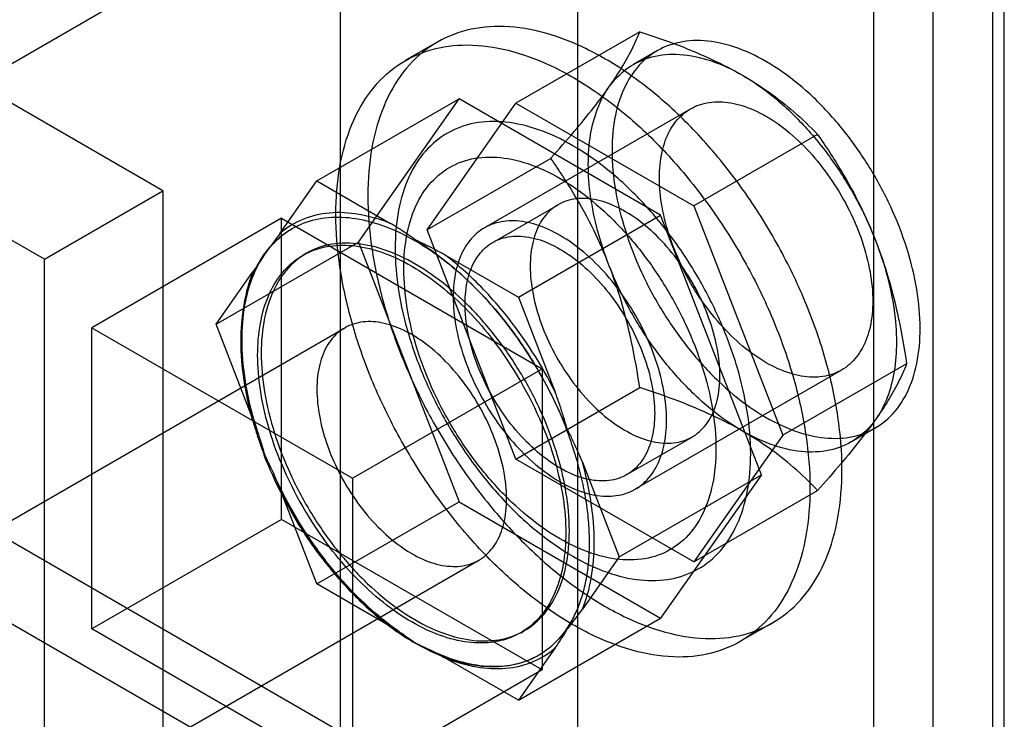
# Model space of a CAD drawing. Header units: millimetres. Extents: x 10.1 to 77.9, y 15.5 to 107.3.
# Tile 3 of 4: x 48.6 to 77.9, y 54.8 to 75.7. Entities that reach past the tile are written whole.
import ezdxf

# ---------------------------------------------------------------- set-up
doc = ezdxf.new("R2010")
doc.units = ezdxf.units.MM
doc.header["$LTSCALE"] = 7.987269
doc.layers.get('0').update_dxf_attribs({"linetype": 'CONTINUOUS'})

msp = doc.modelspace()

# ---------------------------------------------------------------- linework, layer by layer
at = {"color": 7}
for p, q in [((77.933, 43.044), (77.933, 85.502)), ((77.58, 84.89), (77.58, 31.817)), ((75.812, 41.82), (75.812, 84.278)), ((74.044, 29.776), (74.044, 82.849)), ((36.8, 67.75), (62.256, 82.446)), ((65.205, 81.42), (65.205, 32.43)), ((58.134, 28.347), (58.134, 77.338)), ((67.056, 75.346), (63.365, 73.215)), ((61.019, 75.036), (60.064, 74.485)), ((52.831, 70.602), (45.76, 74.684)), ((67.577, 74.781), (66.87, 74.373)), ((57.427, 70.896), (61.67, 73.345)), ((58.665, 69.07), (61.67, 73.345)), ((60.713, 69.439), (63.365, 73.215)), ((67.68, 69.875), (61.67, 73.345)), ((63.365, 73.215), (68.672, 70.151)), ((68.577, 73.049), (62.425, 69.497)), ((49.296, 68.56), (42.225, 72.643)), ((72.363, 72.282), (68.672, 70.151)), ((64.404, 71.57), (60.712, 69.439)), ((56.33, 69.335), (57.427, 70.896)), ((57.427, 70.896), (59.622, 69.629)), ((49.296, 68.56), (52.831, 70.602)), ((52.831, 70.602), (52.831, 17.529)), ((62.675, 69.064), (64.62, 70.187)), ((68.672, 70.151), (71.324, 63.312)), ((56.367, 69.784), (50.71, 66.518)), ((56.367, 60.803), (56.367, 69.784)), ((56.367, 69.784), (64.145, 65.294)), ((63.438, 67.426), (67.68, 69.875)), ((70.685, 62.13), (67.68, 69.875)), ((63.365, 62.6), (60.713, 69.439)), ((54.422, 66.62), (58.665, 69.07)), ((58.665, 69.07), (61.67, 61.324)), ((57.006, 68.678), (57.112, 68.739)), ((49.296, 15.488), (49.296, 68.56)), ((61.243, 68.693), (63.438, 67.426)), ((54.422, 66.62), (55.519, 68.181)), ((63.438, 67.426), (64.535, 64.598)), ((32.8, 51.816), (58.256, 66.512)), ((50.71, 57.537), (50.71, 66.518)), ((50.71, 66.518), (58.488, 62.028)), ((55.519, 63.793), (54.422, 66.62)), ((58.488, 62.028), (64.145, 65.294)), ((64.145, 65.294), (64.145, 56.312)), ((73.077, 65.254), (66.925, 61.703)), ((75.018, 65.444), (71.325, 63.312)), ((63.365, 62.6), (67.056, 64.732)), ((42.578, 63.456), (77.933, 43.044)), ((74.077, 63.522), (73.37, 63.114)), ((66.675, 62.136), (68.62, 63.258)), ((71.324, 63.312), (68.672, 59.536)), ((68.672, 59.536), (63.365, 62.6)), ((65.346, 62.508), (66.443, 59.68)), ((40.457, 62.232), (75.812, 41.82)), ((58.488, 62.028), (58.488, 53.046)), ((66.443, 59.68), (70.685, 62.13)), ((70.685, 62.13), (67.68, 57.854)), ((57.427, 58.875), (56.33, 61.703)), ((68.672, 59.536), (72.363, 61.667)), ((57.427, 58.875), (61.67, 61.324)), ((61.67, 61.324), (67.68, 57.854)), ((56.367, 60.803), (50.71, 57.537)), ((64.145, 56.312), (56.367, 60.803)), ((66.443, 59.68), (65.346, 58.119)), ((36.8, 44.887), (62.256, 59.584)), ((59.622, 57.608), (57.427, 58.875)), ((63.438, 55.405), (67.68, 57.854)), ((71.018, 57.715), (70.064, 57.164)), ((58.488, 53.046), (50.71, 57.537)), ((63.506, 57.419), (63.612, 57.48)), ((64.535, 56.966), (63.438, 55.405)), ((63.438, 55.405), (61.243, 56.672)), ((64.145, 56.312), (58.488, 53.046))]:
    msp.add_line(p, q, dxfattribs=at)
for centre, radius, start, end in [((57.871, 67.424), 2.368, 119.1843, 119.9964), ((53.753, 59.403), 11.815, 37.2194, 40.7129), ((53.161, 58.955), 12.696, 26.3894, 38.905), ((53.845, 59.347), 11.155, 22.5851, 37.4152), ((66.225, 66.78), 11.094, 195.6949, 198.1176), ((66.666, 66.749), 11.155, 202.5851, 217.4152), ((67.703, 67.346), 12.696, 206.3894, 218.905), ((55.747, 63.01), 10.666, 325.4781, 328.9656), ((62.874, 58.76), 2.327, 300.0059, 300.8152)]:
    msp.add_arc(centre, radius, start, end, dxfattribs=at)
for points, knots in [([(73.09, 62.293), (73.09, 62.817), (73, 63.907), (72.638, 65.555), (72.056, 67.227), (71.274, 68.871), (70.317, 70.436), (69.212, 71.868), (68.002, 73.116), (66.726, 74.138), (65.426, 74.9), (64.14, 75.38), (62.906, 75.557), (61.762, 75.414), (60.76, 74.942), (59.951, 74.164), (59.366, 73.12), (59.017, 71.855), (58.947, 70.939), (58.947, 70.458)], [0, 0, 0, 0, 0.062436, 0.129689, 0.200427, 0.272806, 0.346194, 0.418453, 0.487796, 0.552813, 0.612549, 0.666583, 0.715204, 0.759624, 0.801977, 0.844798, 0.891217, 0.942757, 1, 1, 1, 1]), ([(66.139, 73.695), (66.27, 73.882), (66.511, 74.245), (66.82, 74.796), (66.985, 75.164), (67.056, 75.346)], [0, 0, 0, 0, 0.361559, 0.690986, 1, 1, 1, 1]), ([(67.056, 75.346), (67.455, 75.219), (68.195, 74.963), (69.22, 74.533), (69.836, 74.214), (70.12, 74.051)], [0, 0, 0, 0, 0.376653, 0.705223, 1, 1, 1, 1]), ([(57.993, 69.907), (57.993, 70.385), (58.061, 71.297), (58.408, 72.559), (58.989, 73.603), (59.796, 74.385), (60.8, 74.861), (61.949, 75.006), (63.188, 74.828), (64.476, 74.347), (65.776, 73.583), (67.048, 72.564), (68.254, 71.321), (69.354, 69.895), (70.311, 68.337), (71.094, 66.694), (71.679, 65.019), (72.044, 63.365), (72.135, 62.269), (72.135, 61.742)], [0, 0, 0, 0, 0.056947, 0.108317, 0.154686, 0.197549, 0.240036, 0.284664, 0.333511, 0.387701, 0.447461, 0.512328, 0.581345, 0.653227, 0.726369, 0.798731, 0.869646, 0.937208, 1, 1, 1, 1]), ([(75.423, 66.498), (75.423, 66.887), (75.347, 67.697), (75.045, 68.917), (74.566, 70.144), (73.928, 71.329), (73.159, 72.423), (72.289, 73.379), (71.358, 74.155), (70.404, 74.719), (69.46, 75.048), (68.561, 75.123), (67.746, 74.924), (67.07, 74.448), (66.578, 73.732), (66.287, 72.824), (66.231, 72.157), (66.231, 71.805)], [0, 0, 0, 0, 0.071245, 0.148479, 0.22966, 0.312141, 0.394576, 0.474087, 0.54838, 0.615974, 0.676324, 0.730012, 0.779111, 0.826986, 0.878209, 0.935522, 1, 1, 1, 1]), ([(66.139, 73.695), (66.293, 73.914), (66.671, 74.305), (67.422, 74.648), (68.287, 74.712), (69.214, 74.509), (69.817, 74.226), (70.12, 74.051)], [0, 0, 0, 0, 0.182277, 0.360737, 0.550257, 0.761752, 1, 1, 1, 1]), ([(70.12, 74.051), (70.456, 73.856), (71.12, 73.385), (72.025, 72.515), (72.849, 71.485), (73.558, 70.338), (73.938, 69.518), (74.1, 69.099)], [0, 0, 0, 0, 0.180419, 0.375744, 0.581301, 0.791415, 1, 1, 1, 1]), ([(70.12, 74.051), (70.392, 73.893), (70.924, 73.554), (71.675, 72.961), (72.138, 72.518), (72.363, 72.282)], [0, 0, 0, 0, 0.329728, 0.65865, 1, 1, 1, 1]), ([(64.404, 71.572), (64.641, 71.836), (65.077, 72.333), (65.658, 73.039), (65.993, 73.487), (66.139, 73.695)], [0, 0, 0, 0, 0.388131, 0.722299, 1, 1, 1, 1]), ([(65.523, 71.397), (65.523, 71.692), (65.564, 72.255), (65.765, 73.038), (66, 73.497), (66.139, 73.695)], [0, 0, 0, 0, 0.366537, 0.698715, 1, 1, 1, 1]), ([(67.645, 70.989), (67.645, 71.248), (67.689, 71.736), (67.917, 72.396), (68.304, 72.901), (68.835, 73.209), (69.466, 73.294), (70.151, 73.164), (70.859, 72.837), (71.562, 72.333), (72.227, 71.676), (72.823, 70.898), (73.325, 70.034), (73.706, 69.124), (73.947, 68.213), (74.009, 67.605), (74.009, 67.315)], [0, 0, 0, 0, 0.068561, 0.128805, 0.182556, 0.233468, 0.287166, 0.347416, 0.415814, 0.492226, 0.575252, 0.66255, 0.751157, 0.839157, 0.922987, 1, 1, 1, 1]), ([(70.367, 62.763), (70.367, 63.182), (70.29, 64.055), (69.984, 65.373), (69.494, 66.704), (68.838, 68.002), (68.042, 69.219), (67.132, 70.312), (66.144, 71.235), (65.117, 71.956), (64.086, 72.447), (63.082, 72.691), (62.139, 72.67), (61.299, 72.369), (60.612, 71.798), (60.115, 70.992), (59.819, 69.995), (59.761, 69.268), (59.761, 68.886)], [0, 0, 0, 0, 0.066616, 0.138573, 0.214266, 0.291413, 0.369065, 0.444861, 0.516725, 0.583157, 0.643342, 0.697224, 0.745763, 0.7911, 0.836251, 0.884992, 0.939308, 1, 1, 1, 1]), ([(72.363, 72.282), (72.613, 71.927), (73.069, 71.23), (73.65, 70.166), (73.963, 69.453), (74.1, 69.099)], [0, 0, 0, 0, 0.357925, 0.686687, 1, 1, 1, 1]), ([(66.231, 71.805), (66.231, 71.417), (66.307, 70.606), (66.608, 69.386), (67.088, 68.159), (67.726, 66.974), (68.495, 65.88), (69.364, 64.924), (70.295, 64.148), (71.25, 63.584), (72.193, 63.255), (73.092, 63.18), (73.907, 63.379), (74.584, 63.855), (75.075, 64.571), (75.367, 65.479), (75.423, 66.146), (75.423, 66.498)], [0, 0, 0, 0, 0.071245, 0.148479, 0.22966, 0.312141, 0.394576, 0.474087, 0.54838, 0.615974, 0.676324, 0.730012, 0.779111, 0.826986, 0.878209, 0.935522, 1, 1, 1, 1]), ([(60.02, 68.287), (60.02, 68.642), (60.077, 69.315), (60.369, 70.231), (60.862, 70.956), (61.543, 71.441), (62.368, 71.648), (63.28, 71.575), (64.237, 71.243), (65.204, 70.674), (66.145, 69.892), (67.025, 68.928), (67.805, 67.824), (68.454, 66.623), (68.944, 65.376), (69.252, 64.134), (69.33, 63.308), (69.33, 62.912)], [0, 0, 0, 0, 0.064187, 0.121239, 0.172294, 0.220097, 0.269237, 0.323037, 0.383452, 0.450973, 0.525014, 0.604176, 0.686443, 0.769099, 0.850679, 0.92839, 1, 1, 1, 1]), ([(66.139, 68.388), (66.002, 68.74), (65.688, 69.459), (65.105, 70.522), (64.65, 71.221), (64.404, 71.57)], [0, 0, 0, 0, 0.312408, 0.646772, 1, 1, 1, 1]), ([(66.139, 68.388), (66.008, 68.726), (65.786, 69.399), (65.576, 70.409), (65.523, 71.075), (65.523, 71.397)], [0, 0, 0, 0, 0.352464, 0.687549, 1, 1, 1, 1]), ([(74.009, 67.315), (74.009, 67.056), (73.965, 66.567), (73.736, 65.908), (73.349, 65.403), (72.818, 65.095), (72.188, 65.01), (71.503, 65.139), (70.794, 65.466), (70.092, 65.97), (69.427, 66.627), (68.83, 67.405), (68.329, 68.269), (67.948, 69.179), (67.706, 70.09), (67.645, 70.698), (67.645, 70.989)], [0, 0, 0, 0, 0.068561, 0.128805, 0.182556, 0.233468, 0.287166, 0.347416, 0.415814, 0.492226, 0.575252, 0.66255, 0.751157, 0.839157, 0.922987, 1, 1, 1, 1]), ([(58.947, 70.458), (58.947, 69.934), (59.037, 68.844), (59.399, 67.196), (59.981, 65.524), (60.763, 63.88), (61.72, 62.316), (62.825, 60.883), (64.035, 59.635), (65.311, 58.614), (66.611, 57.851), (67.897, 57.371), (69.131, 57.194), (70.275, 57.338), (71.277, 57.809), (72.086, 58.587), (72.671, 59.631), (73.02, 60.896), (73.09, 61.813), (73.09, 62.293)], [0, 0, 0, 0, 0.062436, 0.129689, 0.200427, 0.272806, 0.346194, 0.418453, 0.487796, 0.552813, 0.612549, 0.666583, 0.715204, 0.759624, 0.801977, 0.844798, 0.891217, 0.942757, 1, 1, 1, 1]), ([(69.448, 65.09), (69.448, 65.368), (69.384, 65.951), (69.139, 66.818), (68.756, 67.676), (68.254, 68.481), (67.662, 69.191), (67.007, 69.765), (66.328, 70.171), (65.659, 70.383), (65.029, 70.382), (64.481, 70.147), (64.075, 69.692), (63.836, 69.07), (63.791, 68.604), (63.791, 68.356)], [0, 0, 0, 0, 0.083135, 0.173395, 0.267687, 0.362385, 0.455185, 0.54226, 0.620721, 0.689344, 0.749299, 0.804535, 0.861706, 0.92604, 1, 1, 1, 1]), ([(59.622, 69.629), (59.318, 69.75), (58.719, 69.929), (57.818, 69.982), (56.997, 69.793), (56.531, 69.507), (56.33, 69.335)], [0, 0, 0, 0, 0.282204, 0.536644, 0.771513, 1, 1, 1, 1]), ([(55.861, 68.709), (56.007, 68.916), (56.35, 69.291), (57.014, 69.674), (57.78, 69.845), (58.617, 69.802), (59.499, 69.557), (60.073, 69.278), (60.362, 69.111)], [0, 0, 0, 0, 0.152628, 0.300859, 0.453495, 0.618155, 0.799695, 1, 1, 1, 1]), ([(72.135, 61.742), (72.135, 61.264), (72.066, 60.352), (71.72, 59.09), (71.139, 58.046), (70.332, 57.264), (69.328, 56.788), (68.179, 56.643), (66.94, 56.82), (65.652, 57.302), (64.352, 58.066), (63.08, 59.085), (61.874, 60.328), (60.774, 61.753), (59.817, 63.312), (59.034, 64.955), (58.449, 66.63), (58.084, 68.284), (57.993, 69.38), (57.993, 69.907)], [0, 0, 0, 0, 0.056947, 0.108317, 0.154686, 0.197549, 0.240036, 0.284664, 0.333511, 0.387701, 0.447461, 0.512328, 0.581345, 0.653227, 0.726369, 0.798731, 0.869646, 0.937208, 1, 1, 1, 1]), ([(60.378, 69.13), (60.303, 69.184), (60.145, 69.294), (59.894, 69.463), (59.716, 69.573), (59.622, 69.629)], [0, 0, 0, 0, 0.306858, 0.637532, 1, 1, 1, 1]), ([(67.857, 63.763), (67.857, 64.052), (67.796, 64.657), (67.557, 65.562), (67.181, 66.466), (66.684, 67.328), (66.09, 68.108), (65.425, 68.769), (64.722, 69.277), (64.014, 69.607), (63.329, 69.741), (62.696, 69.661), (62.16, 69.357), (61.768, 68.851), (61.537, 68.188), (61.493, 67.697), (61.493, 67.437)], [0, 0, 0, 0, 0.076676, 0.159866, 0.247196, 0.335377, 0.42273, 0.506081, 0.582734, 0.65123, 0.711508, 0.765328, 0.816487, 0.870552, 0.93117, 1, 1, 1, 1]), ([(56.33, 69.335), (56.279, 69.264), (56.177, 69.125), (56.023, 68.923), (55.921, 68.791), (55.87, 68.727)], [0, 0, 0, 0, 0.344101, 0.678703, 1, 1, 1, 1]), ([(55.928, 68.792), (55.99, 68.875), (56.137, 69.051), (56.39, 69.284), (56.589, 69.418), (56.687, 69.475)], [0, 0, 0, 0, 0.300499, 0.668971, 1, 1, 1, 1]), ([(64.958, 60.456), (64.958, 60.845), (64.882, 61.655), (64.58, 62.875), (64.101, 64.102), (63.463, 65.287), (62.694, 66.381), (61.824, 67.337), (60.893, 68.113), (59.938, 68.677), (58.995, 69.006), (58.096, 69.081), (57.281, 68.882), (56.605, 68.406), (56.113, 67.69), (55.822, 66.782), (55.765, 66.115), (55.765, 65.763)], [0, 0, 0, 0, 0.071245, 0.148479, 0.22966, 0.312141, 0.394576, 0.474087, 0.54838, 0.615974, 0.676324, 0.730012, 0.779111, 0.826986, 0.878209, 0.935522, 1, 1, 1, 1]), ([(60.362, 69.114), (60.67, 68.936), (61.289, 68.508), (62.151, 67.742), (62.685, 67.149), (62.936, 66.837)], [0, 0, 0, 0, 0.309263, 0.651877, 1, 1, 1, 1]), ([(61.243, 68.693), (61.144, 68.748), (60.95, 68.853), (60.66, 68.997), (60.471, 69.087), (60.378, 69.13)], [0, 0, 0, 0, 0.350989, 0.684499, 1, 1, 1, 1]), ([(62.708, 67.11), (62.462, 67.394), (61.961, 67.922), (61.175, 68.59), (60.636, 68.964), (60.378, 69.123)], [0, 0, 0, 0, 0.364861, 0.705606, 1, 1, 1, 1]), ([(61.847, 67.233), (61.847, 67.48), (61.891, 67.944), (62.127, 68.563), (62.528, 69.017), (63.07, 69.256), (63.698, 69.263), (64.368, 69.056), (65.047, 68.654), (65.702, 68.084), (66.297, 67.377), (66.803, 66.57), (67.191, 65.706), (67.439, 64.833), (67.503, 64.247), (67.503, 63.967)], [0, 0, 0, 0, 0.073679, 0.137578, 0.194369, 0.249295, 0.309091, 0.377612, 0.455856, 0.542592, 0.635256, 0.730401, 0.825487, 0.916509, 1, 1, 1, 1]), ([(74.1, 69.099), (74.231, 68.761), (74.453, 68.087), (74.664, 67.078), (74.716, 66.411), (74.716, 66.09)], [0, 0, 0, 0, 0.352464, 0.687549, 1, 1, 1, 1]), ([(74.1, 69.099), (74.239, 68.742), (74.497, 67.979), (74.8, 66.756), (74.953, 65.894), (75.018, 65.444)], [0, 0, 0, 0, 0.304603, 0.639005, 1, 1, 1, 1]), ([(56.367, 68.122), (56.485, 68.271), (56.755, 68.54), (57.25, 68.826), (57.618, 68.925), (57.806, 68.953)], [0, 0, 0, 0, 0.335711, 0.664291, 1, 1, 1, 1]), ([(57.806, 68.953), (58.059, 68.991), (58.607, 68.988), (59.44, 68.773), (60.296, 68.363), (61.147, 67.771), (61.967, 67.019), (62.466, 66.436), (62.705, 66.125)], [0, 0, 0, 0, 0.130356, 0.2746, 0.434827, 0.610723, 0.800218, 1, 1, 1, 1]), ([(59.761, 68.886), (59.761, 68.467), (59.837, 67.594), (60.144, 66.276), (60.634, 64.945), (61.29, 63.647), (62.086, 62.429), (62.996, 61.337), (63.983, 60.413), (65.01, 59.693), (66.042, 59.201), (67.046, 58.957), (67.989, 58.979), (68.829, 59.279), (69.516, 59.851), (70.013, 60.657), (70.309, 61.654), (70.367, 62.38), (70.367, 62.763)], [0, 0, 0, 0, 0.066616, 0.138573, 0.214266, 0.291413, 0.369065, 0.444861, 0.516725, 0.583157, 0.643342, 0.697224, 0.745763, 0.7911, 0.836251, 0.884992, 0.939308, 1, 1, 1, 1]), ([(55.876, 68.721), (55.831, 68.658), (55.742, 68.524), (55.616, 68.31), (55.546, 68.154), (55.514, 68.073)], [0, 0, 0, 0, 0.312261, 0.648243, 1, 1, 1, 1]), ([(55.514, 68.073), (55.548, 68.152), (55.617, 68.304), (55.732, 68.517), (55.815, 68.65), (55.858, 68.712)], [0, 0, 0, 0, 0.354916, 0.687796, 1, 1, 1, 1]), ([(55.87, 68.727), (55.837, 68.671), (55.766, 68.556), (55.65, 68.373), (55.565, 68.248), (55.519, 68.181)], [0, 0, 0, 0, 0.298937, 0.62819, 1, 1, 1, 1]), ([(55.541, 68.102), (55.572, 68.177), (55.638, 68.324), (55.741, 68.512), (55.812, 68.625), (55.842, 68.669)], [0, 0, 0, 0, 0.379473, 0.74883, 1, 1, 1, 1]), ([(63.042, 66.929), (62.859, 67.154), (62.483, 67.586), (61.883, 68.176), (61.459, 68.53), (61.243, 68.693)], [0, 0, 0, 0, 0.34488, 0.679143, 1, 1, 1, 1]), ([(55.519, 68.181), (55.396, 67.885), (55.215, 67.226), (55.135, 66.157), (55.231, 64.991), (55.406, 64.197), (55.519, 63.793)], [0, 0, 0, 0, 0.215697, 0.455148, 0.717674, 1, 1, 1, 1]), ([(69.33, 62.912), (69.33, 62.558), (69.273, 61.885), (68.981, 60.969), (68.488, 60.244), (67.807, 59.759), (66.982, 59.552), (66.07, 59.625), (65.113, 59.957), (64.146, 60.526), (63.205, 61.308), (62.325, 62.271), (61.545, 63.376), (60.896, 64.577), (60.406, 65.824), (60.098, 67.066), (60.02, 67.892), (60.02, 68.287)], [0, 0, 0, 0, 0.064187, 0.121239, 0.172294, 0.220097, 0.269237, 0.323037, 0.383452, 0.450973, 0.525014, 0.604176, 0.686443, 0.769099, 0.850679, 0.92839, 1, 1, 1, 1]), ([(63.791, 68.356), (63.791, 68.077), (63.855, 67.494), (64.1, 66.627), (64.483, 65.769), (64.985, 64.964), (65.578, 64.254), (66.232, 63.68), (66.911, 63.274), (67.58, 63.062), (68.21, 63.063), (68.758, 63.298), (69.164, 63.753), (69.403, 64.375), (69.448, 64.841), (69.448, 65.09)], [0, 0, 0, 0, 0.083135, 0.173395, 0.267687, 0.362385, 0.455185, 0.54226, 0.620721, 0.689344, 0.749299, 0.804535, 0.861706, 0.92604, 1, 1, 1, 1]), ([(70.12, 63.436), (69.783, 63.63), (69.12, 64.101), (68.215, 64.972), (67.39, 66.002), (66.682, 67.148), (66.302, 67.969), (66.139, 68.388)], [0, 0, 0, 0, 0.180419, 0.375744, 0.581301, 0.791415, 1, 1, 1, 1]), ([(67.056, 64.732), (66.99, 65.187), (66.839, 66.049), (66.535, 67.272), (66.278, 68.029), (66.139, 68.388)], [0, 0, 0, 0, 0.365825, 0.694536, 1, 1, 1, 1]), ([(55.514, 63.743), (55.402, 64.142), (55.23, 64.925), (55.135, 66.076), (55.215, 67.131), (55.393, 67.781), (55.514, 68.073)], [0, 0, 0, 0, 0.282326, 0.544852, 0.784303, 1, 1, 1, 1]), ([(55.545, 63.779), (55.432, 64.179), (55.26, 64.963), (55.165, 66.113), (55.243, 67.165), (55.42, 67.812), (55.541, 68.102)], [0, 0, 0, 0, 0.283509, 0.546411, 0.785392, 1, 1, 1, 1]), ([(55.659, 65.702), (55.659, 66.017), (55.705, 66.618), (55.936, 67.447), (56.207, 67.922), (56.367, 68.122)], [0, 0, 0, 0, 0.368875, 0.700664, 1, 1, 1, 1]), ([(61.493, 67.437), (61.493, 67.147), (61.554, 66.543), (61.793, 65.638), (62.169, 64.733), (62.666, 63.871), (63.26, 63.092), (63.925, 62.431), (64.628, 61.923), (65.336, 61.593), (66.021, 61.459), (66.654, 61.538), (67.19, 61.843), (67.582, 62.349), (67.813, 63.012), (67.857, 63.503), (67.857, 63.763)], [0, 0, 0, 0, 0.076676, 0.159866, 0.247196, 0.335377, 0.42273, 0.506081, 0.582734, 0.65123, 0.711508, 0.765328, 0.816487, 0.870552, 0.93117, 1, 1, 1, 1]), ([(67.503, 63.967), (67.503, 63.72), (67.459, 63.255), (67.223, 62.637), (66.822, 62.183), (66.28, 61.943), (65.652, 61.936), (64.982, 62.144), (64.303, 62.546), (63.648, 63.116), (63.053, 63.823), (62.547, 64.63), (62.159, 65.493), (61.911, 66.367), (61.847, 66.953), (61.847, 67.233)], [0, 0, 0, 0, 0.073679, 0.137578, 0.194369, 0.249295, 0.309091, 0.377612, 0.455856, 0.542592, 0.635256, 0.730401, 0.825487, 0.916509, 1, 1, 1, 1]), ([(63.084, 61.415), (63.084, 61.694), (63.02, 62.277), (62.775, 63.144), (62.392, 64.002), (61.891, 64.807), (61.298, 65.516), (60.644, 66.091), (59.964, 66.497), (59.295, 66.709), (58.665, 66.708), (58.117, 66.473), (57.711, 66.018), (57.472, 65.396), (57.427, 64.929), (57.427, 64.681)], [0, 0, 0, 0, 0.083135, 0.173395, 0.267687, 0.362385, 0.455185, 0.54226, 0.620721, 0.689344, 0.749299, 0.804535, 0.861706, 0.92604, 1, 1, 1, 1]), ([(62.936, 66.837), (63.205, 66.503), (63.712, 65.805), (64.354, 64.692), (64.708, 63.914), (64.861, 63.521)], [0, 0, 0, 0, 0.334746, 0.671114, 1, 1, 1, 1]), ([(64.881, 63.522), (64.74, 63.859), (64.42, 64.553), (63.854, 65.571), (63.403, 66.23), (63.161, 66.55)], [0, 0, 0, 0, 0.314273, 0.655781, 1, 1, 1, 1]), ([(74.716, 66.09), (74.716, 65.795), (74.676, 65.232), (74.475, 64.449), (74.239, 63.99), (74.1, 63.792)], [0, 0, 0, 0, 0.366537, 0.698715, 1, 1, 1, 1]), ([(56.367, 62.465), (56.216, 62.827), (55.962, 63.55), (55.72, 64.637), (55.659, 65.356), (55.659, 65.702)], [0, 0, 0, 0, 0.352983, 0.688406, 1, 1, 1, 1]), ([(55.765, 65.763), (55.765, 65.374), (55.842, 64.564), (56.143, 63.344), (56.623, 62.117), (57.26, 60.932), (58.029, 59.838), (58.899, 58.882), (59.83, 58.106), (60.785, 57.542), (61.728, 57.213), (62.627, 57.138), (63.442, 57.337), (64.119, 57.813), (64.61, 58.529), (64.901, 59.437), (64.958, 60.104), (64.958, 60.456)], [0, 0, 0, 0, 0.071245, 0.148479, 0.22966, 0.312141, 0.394576, 0.474087, 0.54838, 0.615974, 0.676324, 0.730012, 0.779111, 0.826986, 0.878209, 0.935522, 1, 1, 1, 1]), ([(75.018, 65.443), (74.947, 65.26), (74.779, 64.889), (74.47, 64.338), (74.229, 63.975), (74.1, 63.792)], [0, 0, 0, 0, 0.31005, 0.644469, 1, 1, 1, 1]), ([(57.427, 64.681), (57.427, 64.402), (57.491, 63.82), (57.736, 62.953), (58.119, 62.094), (58.621, 61.29), (59.214, 60.58), (59.868, 60.006), (60.547, 59.6), (61.217, 59.388), (61.847, 59.389), (62.394, 59.624), (62.8, 60.078), (63.039, 60.701), (63.084, 61.167), (63.084, 61.415)], [0, 0, 0, 0, 0.083135, 0.173395, 0.267687, 0.362385, 0.455185, 0.54226, 0.620721, 0.689344, 0.749299, 0.804535, 0.861706, 0.92604, 1, 1, 1, 1]), ([(70.12, 63.436), (69.832, 63.602), (69.212, 63.922), (68.186, 64.352), (67.45, 64.606), (67.056, 64.731)], [0, 0, 0, 0, 0.298787, 0.62797, 1, 1, 1, 1]), ([(64.886, 63.522), (64.854, 63.636), (64.783, 63.869), (64.669, 64.228), (64.581, 64.472), (64.535, 64.598)], [0, 0, 0, 0, 0.312939, 0.644762, 1, 1, 1, 1]), ([(55.514, 63.743), (55.547, 63.628), (55.615, 63.399), (55.732, 63.054), (55.813, 62.823), (55.858, 62.707)], [0, 0, 0, 0, 0.327791, 0.657946, 1, 1, 1, 1]), ([(55.519, 63.793), (55.566, 63.667), (55.653, 63.422), (55.768, 63.063), (55.838, 62.83), (55.871, 62.716)], [0, 0, 0, 0, 0.355066, 0.687955, 1, 1, 1, 1]), ([(74.1, 63.792), (73.946, 63.573), (73.569, 63.182), (72.817, 62.839), (71.953, 62.775), (71.026, 62.978), (70.423, 63.261), (70.12, 63.436)], [0, 0, 0, 0, 0.182277, 0.360737, 0.550257, 0.761752, 1, 1, 1, 1]), ([(74.1, 63.792), (73.951, 63.58), (73.615, 63.132), (73.034, 62.425), (72.6, 61.931), (72.363, 61.667)], [0, 0, 0, 0, 0.282684, 0.612164, 1, 1, 1, 1]), ([(64.145, 63.631), (64.295, 63.269), (64.55, 62.546), (64.791, 61.46), (64.852, 60.741), (64.852, 60.395)], [0, 0, 0, 0, 0.352983, 0.688406, 1, 1, 1, 1]), ([(64.864, 57.508), (64.949, 57.629), (65.101, 57.891), (65.286, 58.317), (65.423, 58.787), (65.516, 59.295), (65.561, 59.836), (65.56, 60.407), (65.512, 61.002), (65.418, 61.616), (65.279, 62.243), (65.093, 62.881), (64.944, 63.307), (64.861, 63.521)], [0, 0, 0, 0, 0.070942, 0.145121, 0.22337, 0.305925, 0.393085, 0.484608, 0.580438, 0.68005, 0.783267, 0.88954, 1, 1, 1, 1]), ([(65.346, 62.508), (65.296, 62.631), (65.197, 62.868), (65.041, 63.205), (64.937, 63.419), (64.886, 63.522)], [0, 0, 0, 0, 0.357949, 0.690394, 1, 1, 1, 1]), ([(72.363, 61.667), (72.135, 61.906), (71.669, 62.353), (70.917, 62.944), (70.389, 63.281), (70.12, 63.436)], [0, 0, 0, 0, 0.345763, 0.674481, 1, 1, 1, 1]), ([(57.788, 59.382), (57.519, 59.714), (57.014, 60.411), (56.37, 61.526), (56.013, 62.309), (55.858, 62.707)], [0, 0, 0, 0, 0.332077, 0.66772, 1, 1, 1, 1]), ([(55.871, 62.716), (55.922, 62.613), (56.026, 62.399), (56.181, 62.062), (56.28, 61.826), (56.33, 61.703)], [0, 0, 0, 0, 0.310506, 0.641872, 1, 1, 1, 1]), ([(65.346, 58.119), (65.469, 58.416), (65.65, 59.075), (65.73, 60.144), (65.633, 61.31), (65.459, 62.104), (65.346, 62.508)], [0, 0, 0, 0, 0.215697, 0.455148, 0.717674, 1, 1, 1, 1]), ([(60.028, 57.351), (59.85, 57.469), (59.36, 57.824), (58.601, 58.502), (57.781, 59.42), (57.04, 60.45), (56.508, 61.37), (56.232, 61.944), (56.147, 62.132)], [0, 0, 0, 0, 0.102611, 0.290817, 0.489166, 0.693879, 0.900765, 1, 1, 1, 1]), ([(64.852, 60.395), (64.852, 60.08), (64.806, 59.479), (64.575, 58.65), (64.304, 58.175), (64.145, 57.975)], [0, 0, 0, 0, 0.368875, 0.700664, 1, 1, 1, 1]), ([(62.705, 57.143), (62.452, 57.105), (61.904, 57.109), (61.071, 57.323), (60.215, 57.734), (59.364, 58.325), (58.544, 59.078), (58.045, 59.66), (57.806, 59.972)], [0, 0, 0, 0, 0.130356, 0.2746, 0.434827, 0.610723, 0.800218, 1, 1, 1, 1]), ([(57.788, 59.382), (57.942, 59.191), (58.259, 58.824), (58.761, 58.313), (59.28, 57.853), (59.812, 57.45), (60.177, 57.212), (60.362, 57.106)], [0, 0, 0, 0, 0.213159, 0.420795, 0.621854, 0.815118, 1, 1, 1, 1]), ([(57.823, 59.372), (58.006, 59.147), (58.382, 58.715), (58.982, 58.124), (59.406, 57.771), (59.622, 57.608)], [0, 0, 0, 0, 0.34488, 0.679143, 1, 1, 1, 1]), ([(64.145, 57.975), (64.026, 57.826), (63.756, 57.557), (63.261, 57.271), (62.893, 57.172), (62.705, 57.143)], [0, 0, 0, 0, 0.335711, 0.664291, 1, 1, 1, 1]), ([(64.886, 57.512), (64.937, 57.576), (65.039, 57.707), (65.193, 57.909), (65.295, 58.048), (65.346, 58.119)], [0, 0, 0, 0, 0.32217, 0.655753, 1, 1, 1, 1]), ([(59.622, 57.608), (59.716, 57.552), (59.894, 57.442), (60.145, 57.273), (60.304, 57.163), (60.379, 57.109)], [0, 0, 0, 0, 0.362279, 0.694049, 1, 1, 1, 1]), ([(64.863, 57.51), (64.717, 57.303), (64.373, 56.928), (63.71, 56.545), (62.943, 56.375), (62.106, 56.417), (61.225, 56.663), (60.65, 56.942), (60.362, 57.108)], [0, 0, 0, 0, 0.152628, 0.300859, 0.453495, 0.618155, 0.799695, 1, 1, 1, 1]), ([(60.379, 57.109), (60.471, 57.066), (60.661, 56.976), (60.95, 56.832), (61.144, 56.727), (61.243, 56.672)], [0, 0, 0, 0, 0.316387, 0.648849, 1, 1, 1, 1]), ([(64.038, 56.745), (63.854, 56.639), (63.437, 56.468), (62.741, 56.381), (61.982, 56.462), (61.309, 56.67), (60.898, 56.856), (60.741, 56.935)], [0, 0, 0, 0, 0.184992, 0.387905, 0.606716, 0.846379, 1, 1, 1, 1]), ([(61.243, 56.672), (61.547, 56.551), (62.146, 56.372), (63.047, 56.319), (63.868, 56.508), (64.334, 56.794), (64.535, 56.966)], [0, 0, 0, 0, 0.282204, 0.536644, 0.771513, 1, 1, 1, 1])]:
    msp.add_open_spline(points, degree=3, knots=knots, dxfattribs=at)

doc.saveas('drawing.dxf')
